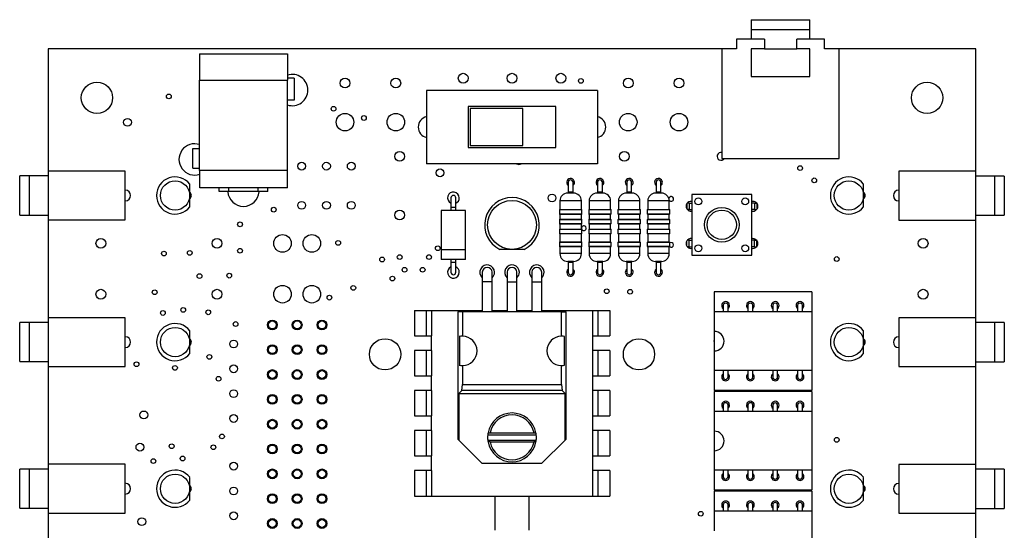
# Model space of a CAD drawing. Extents: x 0 to 159, y 0 to 206.
# Tile 4 of 4: x 58 to 159, y 153 to 206. Entities that reach past the tile are written whole.
import ezdxf

# ---------------------------------------------------------------- set-up
doc = ezdxf.new("R2010")
doc.units = 0
doc.layers.get('0').update_dxf_attribs({"linetype": 'CONTINUOUS'})

msp = doc.modelspace()

# ---------------------------------------------------------------- linework, layer by layer
at = {"color": 7, "linetype": 'CONTINUOUS'}
for p, q in [((133.19, 205.72), (133.19, 204.72)), ((139.19, 204.72), (139.19, 205.72)), ((133.19, 204.72), (133.19, 203.72)), ((139.19, 203.72), (139.19, 204.72)), ((134.53, 203.72), (131.69, 203.72)), ((131.69, 203.72), (131.69, 202.72)), ((134.53, 203.72), (134.53, 202.72)), ((137.85, 202.72), (137.85, 203.72)), ((140.69, 203.72), (137.85, 203.72)), ((140.69, 202.72), (140.69, 203.72)), ((61.19, 202.73), (61.19, 190.23)), ((131.69, 202.73), (61.19, 202.73)), ((130.19, 202.72), (130.19, 191.52)), ((131.69, 202.72), (130.19, 202.72)), ((133.19, 202.72), (133.19, 199.92)), ((134.53, 202.72), (133.19, 202.72)), ((139.19, 202.72), (137.85, 202.72)), ((139.19, 199.92), (139.19, 202.72)), ((156.19, 202.73), (140.69, 202.73)), ((142.19, 202.72), (140.69, 202.72)), ((142.19, 191.52), (142.19, 202.72)), ((156.19, 190.22), (156.19, 202.73)), ((76.7, 202.23), (85.7, 202.23)), ((76.7, 202.23), (76.7, 199.53)), ((85.7, 202.23), (85.7, 199.53)), ((86.38, 199.73), (85.7, 199.73)), ((86.38, 199.73), (86.38, 197.48)), ((133.19, 199.92), (139.19, 199.92)), ((76.7, 190.28), (76.7, 199.53)), ((76.7, 199.53), (81.2, 199.53)), ((81.2, 199.53), (85.7, 199.53)), ((85.7, 190.28), (85.7, 199.53)), ((117.44, 198.48), (99.94, 198.48)), ((99.94, 198.48), (99.94, 190.98)), ((117.44, 198.48), (117.44, 190.98)), ((86.38, 197.48), (85.7, 197.48)), ((113.19, 196.83), (104.19, 196.83)), ((104.19, 196.83), (104.19, 192.63)), ((109.79, 196.63), (104.39, 196.63)), ((104.39, 196.63), (104.39, 192.83)), ((109.79, 192.83), (109.79, 196.63)), ((113.19, 192.63), (113.19, 196.83)), ((104.19, 192.63), (113.19, 192.63)), ((104.39, 192.83), (109.79, 192.83)), ((76, 192.53), (76.7, 192.53)), ((76, 190.53), (76, 192.53)), ((117.44, 190.98), (99.94, 190.98)), ((130.19, 191.52), (142.19, 191.52)), ((59.28, 189.73), (58.28, 189.73)), ((58.28, 185.73), (58.28, 189.73)), ((59.28, 185.73), (59.28, 189.73)), ((61.19, 189.73), (59.29, 189.73)), ((59.29, 185.73), (59.29, 189.73)), ((61.19, 190.23), (61.19, 185.23)), ((69.09, 190.23), (61.19, 190.23)), ((69.09, 185.23), (69.09, 190.23)), ((76, 190.53), (76.7, 190.53)), ((85.7, 190.28), (76.7, 190.28)), ((76.71, 188.53), (76.71, 190.28)), ((85.69, 188.53), (85.69, 190.28)), ((85.69, 188.53), (85.69, 190.28)), ((148.29, 190.22), (148.29, 185.22)), ((156.19, 190.22), (148.29, 190.22)), ((156.19, 185.22), (156.19, 190.22)), ((158.09, 189.72), (156.19, 189.72)), ((158.09, 189.72), (158.09, 185.72)), ((159.1, 189.72), (158.1, 189.72)), ((158.1, 189.72), (158.1, 185.72)), ((159.1, 189.72), (159.1, 185.72)), ((75.69, 187.73), (75.69, 188.89)), ((114.44, 189.08), (114.44, 188.08)), ((114.94, 188.08), (114.94, 189.08)), ((117.44, 189.08), (117.44, 188.08)), ((117.94, 188.08), (117.94, 189.08)), ((120.44, 189.08), (120.44, 188.08)), ((120.94, 188.08), (120.94, 189.08)), ((123.44, 189.08), (123.44, 188.08)), ((123.94, 188.08), (123.94, 189.08)), ((144.69, 187.73), (144.69, 188.89)), ((75.69, 186.56), (75.69, 187.73)), ((85.69, 188.53), (76.71, 188.53)), ((78.7, 188.13), (78.7, 188.53)), ((79.7, 188.13), (78.7, 188.13)), ((79.7, 188.13), (79.7, 188.53)), ((82.7, 188.13), (79.7, 188.13)), ((82.7, 188.13), (82.7, 188.53)), ((83.7, 188.13), (82.7, 188.13)), ((83.7, 188.13), (83.7, 188.53)), ((114.99, 187.98), (114.39, 187.98)), ((114.44, 188.08), (114.44, 187.98)), ((114.94, 187.98), (114.94, 188.08)), ((117.99, 187.98), (117.39, 187.98)), ((117.44, 188.08), (117.44, 187.98)), ((117.94, 187.98), (117.94, 188.08)), ((120.99, 187.98), (120.39, 187.98)), ((120.44, 188.08), (120.44, 187.98)), ((120.94, 187.98), (120.94, 188.08)), ((123.99, 187.98), (123.39, 187.98)), ((123.44, 188.08), (123.44, 187.98)), ((123.94, 187.98), (123.94, 188.08)), ((127.09, 187.84), (127.09, 181.61)), ((133.25, 187.84), (127.09, 187.84)), ((133.25, 181.61), (133.25, 187.84)), ((144.69, 186.56), (144.69, 187.73)), ((102.44, 187.49), (102.44, 186.49)), ((102.94, 186.49), (102.94, 187.49)), ((113.59, 187.18), (113.59, 186.3)), ((115.79, 186.3), (115.79, 187.18)), ((116.59, 187.18), (116.59, 186.3)), ((118.79, 186.3), (118.79, 187.18)), ((119.59, 187.18), (119.59, 186.3)), ((121.79, 186.3), (121.79, 187.18)), ((122.59, 187.18), (122.59, 186.3)), ((124.79, 186.3), (124.79, 187.18)), ((126.58, 186.88), (126.58, 186.38)), ((126.83, 186.96), (126.64, 186.96)), ((126.83, 186.96), (126.83, 186.3)), ((126.83, 186.96), (127.09, 186.96)), ((133.52, 186.96), (133.25, 186.96)), ((133.52, 186.96), (133.52, 186.3)), ((133.52, 186.96), (133.74, 186.96)), ((133.77, 186.93), (133.77, 186.33)), ((58.28, 185.73), (59.28, 185.73)), ((59.29, 185.73), (61.19, 185.73)), ((101.44, 186.18), (101.44, 182.18)), ((103.94, 186.18), (101.44, 186.18)), ((102.44, 186.49), (102.44, 186.18)), ((102.94, 186.18), (102.94, 186.49)), ((103.94, 182.18), (103.94, 186.18)), ((113.54, 186.25), (113.54, 185.85)), ((113.59, 186.3), (115.79, 186.3)), ((113.59, 185.8), (113.59, 185.3)), ((115.79, 185.8), (113.59, 185.8)), ((115.79, 185.3), (115.79, 185.8)), ((115.84, 185.85), (115.84, 186.25)), ((116.54, 186.25), (116.54, 185.85)), ((116.59, 186.3), (118.79, 186.3)), ((116.59, 185.8), (116.59, 185.3)), ((118.79, 185.8), (116.59, 185.8)), ((118.79, 185.3), (118.79, 185.8)), ((118.84, 185.85), (118.84, 186.25)), ((119.54, 186.25), (119.54, 185.85)), ((119.59, 186.3), (121.79, 186.3)), ((119.59, 185.8), (119.59, 185.3)), ((121.79, 185.8), (119.59, 185.8)), ((121.79, 185.3), (121.79, 185.8)), ((121.84, 185.85), (121.84, 186.25)), ((122.54, 186.25), (122.54, 185.85)), ((122.59, 186.3), (124.79, 186.3)), ((122.59, 185.8), (122.59, 185.3)), ((124.79, 185.8), (122.59, 185.8)), ((124.79, 185.3), (124.79, 185.8)), ((124.84, 185.85), (124.84, 186.25)), ((126.83, 186.3), (126.64, 186.3)), ((126.83, 186.3), (127.09, 186.3)), ((133.52, 186.3), (133.25, 186.3)), ((133.52, 186.3), (133.74, 186.3)), ((156.19, 185.72), (158.09, 185.72)), ((158.1, 185.72), (159.1, 185.72)), ((61.19, 185.23), (69.09, 185.23)), ((61.19, 185.23), (61.19, 175.23)), ((113.54, 185.25), (113.54, 184.85)), ((113.59, 185.3), (115.79, 185.3)), ((113.59, 184.8), (113.59, 184.3)), ((115.79, 184.8), (113.59, 184.8)), ((115.79, 184.3), (115.79, 184.8)), ((115.84, 184.85), (115.84, 185.25)), ((116.54, 185.25), (116.54, 184.85)), ((116.59, 185.3), (118.79, 185.3)), ((116.59, 184.8), (116.59, 184.3)), ((118.79, 184.8), (116.59, 184.8)), ((118.79, 184.3), (118.79, 184.8)), ((118.84, 184.85), (118.84, 185.25)), ((119.54, 185.25), (119.54, 184.85)), ((119.59, 185.3), (121.79, 185.3)), ((119.59, 184.8), (119.59, 184.3)), ((121.79, 184.8), (119.59, 184.8)), ((121.79, 184.3), (121.79, 184.8)), ((121.84, 184.85), (121.84, 185.25)), ((122.54, 185.25), (122.54, 184.85)), ((122.59, 185.3), (124.79, 185.3)), ((122.59, 184.8), (122.59, 184.3)), ((124.79, 184.8), (122.59, 184.8)), ((124.79, 184.3), (124.79, 184.8)), ((124.84, 184.85), (124.84, 185.25)), ((148.29, 185.22), (156.19, 185.22)), ((156.19, 175.22), (156.19, 185.22)), ((113.54, 184.25), (113.54, 183.85)), ((113.59, 184.3), (115.79, 184.3)), ((113.59, 183.8), (113.59, 182.98)), ((115.79, 183.8), (113.59, 183.8)), ((115.79, 182.98), (115.79, 183.8)), ((115.84, 183.85), (115.84, 184.25)), ((116.54, 184.25), (116.54, 183.85)), ((116.59, 184.3), (118.79, 184.3)), ((116.59, 183.8), (116.59, 182.98)), ((118.79, 183.8), (116.59, 183.8)), ((118.79, 182.98), (118.79, 183.8)), ((118.84, 183.85), (118.84, 184.25)), ((119.54, 184.25), (119.54, 183.85)), ((119.59, 184.3), (121.79, 184.3)), ((119.59, 183.8), (119.59, 182.98)), ((121.79, 183.8), (119.59, 183.8)), ((121.79, 182.98), (121.79, 183.8)), ((121.84, 183.85), (121.84, 184.25)), ((122.54, 184.25), (122.54, 183.85)), ((122.59, 184.3), (124.79, 184.3)), ((122.59, 183.8), (122.59, 182.98)), ((124.79, 183.8), (122.59, 183.8)), ((124.79, 182.98), (124.79, 183.8)), ((124.84, 183.85), (124.84, 184.25)), ((113.54, 182.93), (113.54, 182.53)), ((113.59, 182.98), (115.79, 182.98)), ((115.84, 182.53), (115.84, 182.93)), ((116.54, 182.93), (116.54, 182.53)), ((116.59, 182.98), (118.79, 182.98)), ((118.84, 182.53), (118.84, 182.93)), ((119.54, 182.93), (119.54, 182.53)), ((119.59, 182.98), (121.79, 182.98)), ((121.84, 182.53), (121.84, 182.93)), ((122.54, 182.93), (122.54, 182.53)), ((122.59, 182.98), (124.79, 182.98)), ((124.84, 182.53), (124.84, 182.93)), ((126.58, 182.57), (126.58, 183.07)), ((126.83, 183.15), (126.64, 183.15)), ((126.83, 182.49), (126.64, 182.49)), ((126.83, 182.49), (126.83, 183.15)), ((126.83, 183.15), (127.09, 183.15)), ((126.83, 182.49), (127.09, 182.49)), ((133.52, 183.15), (133.25, 183.15)), ((133.52, 182.49), (133.25, 182.49)), ((133.52, 182.49), (133.52, 183.15)), ((133.52, 183.15), (133.74, 183.15)), ((133.52, 182.49), (133.74, 182.49)), ((133.77, 182.52), (133.77, 183.12)), ((101.44, 182.18), (101.44, 181.18)), ((103.94, 181.18), (103.94, 182.18)), ((108.69, 182.22), (107.43, 182.22)), ((109.95, 182.22), (108.69, 182.22)), ((113.59, 182.48), (113.59, 181.78)), ((115.79, 182.48), (113.59, 182.48)), ((115.79, 181.78), (115.79, 182.48)), ((116.59, 182.48), (116.59, 181.78)), ((118.79, 182.48), (116.59, 182.48)), ((118.79, 181.78), (118.79, 182.48)), ((119.59, 182.48), (119.59, 181.78)), ((121.79, 182.48), (119.59, 182.48)), ((121.79, 181.78), (121.79, 182.48)), ((122.59, 182.48), (122.59, 181.78)), ((124.79, 182.48), (122.59, 182.48)), ((124.79, 181.78), (124.79, 182.48)), ((127.09, 181.61), (133.25, 181.61)), ((103.94, 181.18), (101.44, 181.18)), ((102.44, 181.18), (102.44, 180.87)), ((102.44, 180.87), (102.44, 179.87)), ((102.94, 180.87), (102.94, 181.18)), ((102.94, 179.87), (102.94, 180.87)), ((114.99, 180.98), (114.39, 180.98)), ((114.44, 180.98), (114.44, 180.88)), ((114.44, 180.88), (114.44, 179.88)), ((114.94, 180.88), (114.94, 180.98)), ((114.94, 179.88), (114.94, 180.88)), ((117.99, 180.98), (117.39, 180.98)), ((117.44, 180.98), (117.44, 180.88)), ((117.44, 180.88), (117.44, 179.88)), ((117.94, 180.88), (117.94, 180.98)), ((117.94, 179.88), (117.94, 180.88)), ((120.99, 180.98), (120.39, 180.98)), ((120.44, 180.98), (120.44, 180.88)), ((120.44, 180.88), (120.44, 179.88)), ((120.94, 180.88), (120.94, 180.98)), ((120.94, 179.88), (120.94, 180.88)), ((123.99, 180.98), (123.39, 180.98)), ((123.44, 180.98), (123.44, 180.88)), ((123.44, 180.88), (123.44, 179.88)), ((123.94, 180.88), (123.94, 180.98)), ((123.94, 179.88), (123.94, 180.88)), ((105.65, 179.88), (105.65, 178.88)), ((106.65, 178.88), (106.65, 179.88)), ((108.19, 179.88), (108.19, 178.88)), ((109.19, 178.88), (109.19, 179.88)), ((110.73, 179.88), (110.73, 178.88)), ((111.73, 178.88), (111.73, 179.88)), ((105.65, 178.88), (105.65, 175.83)), ((106.65, 175.83), (106.65, 178.88)), ((108.19, 178.88), (108.19, 175.83)), ((109.19, 175.83), (109.19, 178.88)), ((110.73, 178.88), (110.73, 175.83)), ((111.73, 175.83), (111.73, 178.88)), ((129.4, 177.87), (129.4, 175.82)), ((139.4, 177.87), (129.4, 177.87)), ((139.4, 177.87), (139.4, 175.82)), ((130.31, 176.47), (130.31, 175.82)), ((130.81, 175.82), (130.81, 176.47)), ((132.85, 176.47), (132.85, 175.82)), ((133.35, 175.82), (133.35, 176.47)), ((135.39, 176.47), (135.39, 175.82)), ((135.89, 175.82), (135.89, 176.47)), ((137.93, 176.47), (137.93, 175.82)), ((138.43, 175.82), (138.43, 176.47)), ((98.69, 175.98), (98.69, 173.38)), ((98.69, 175.98), (99.89, 175.98)), ((99.89, 175.98), (99.89, 173.38)), ((99.89, 175.98), (100.44, 175.98)), ((100.44, 175.98), (100.44, 173.38)), ((100.44, 175.98), (105.65, 175.98)), ((103.14, 175.83), (103.14, 162.8)), ((103.61, 175.83), (103.14, 175.83)), ((103.61, 175.83), (103.61, 173.33)), ((113.76, 175.83), (103.61, 175.83)), ((106.65, 175.98), (108.19, 175.98)), ((109.19, 175.98), (110.73, 175.98)), ((111.73, 175.98), (116.94, 175.98)), ((113.76, 173.33), (113.76, 175.83)), ((113.76, 175.83), (114.24, 175.83)), ((114.24, 162.8), (114.24, 175.83)), ((116.94, 175.98), (116.94, 173.38)), ((116.94, 175.98), (117.49, 175.98)), ((117.49, 175.98), (117.49, 173.38)), ((117.49, 175.98), (118.69, 175.98)), ((118.69, 175.98), (118.69, 173.38)), ((139.4, 175.82), (129.4, 175.82)), ((129.4, 175.82), (129.4, 173.82)), ((139.4, 175.82), (139.4, 169.82)), ((59.28, 174.73), (58.28, 174.73)), ((58.28, 170.73), (58.28, 174.73)), ((59.28, 170.73), (59.28, 174.73)), ((61.19, 174.73), (59.29, 174.73)), ((59.29, 170.73), (59.29, 174.73)), ((61.19, 175.23), (61.19, 170.23)), ((69.09, 175.23), (61.19, 175.23)), ((69.09, 170.23), (69.09, 175.23)), ((148.29, 175.22), (148.29, 170.22)), ((156.19, 175.22), (148.29, 175.22)), ((156.19, 170.22), (156.19, 175.22)), ((158.09, 174.72), (156.19, 174.72)), ((158.09, 174.72), (158.09, 170.72)), ((159.1, 174.72), (158.1, 174.72)), ((158.1, 174.72), (158.1, 170.72)), ((159.1, 174.72), (159.1, 170.72)), ((75.69, 172.73), (75.69, 173.89)), ((129.4, 173.82), (129.4, 171.82)), ((144.69, 172.73), (144.69, 173.89)), ((75.69, 171.56), (75.69, 172.73)), ((98.69, 173.38), (99.89, 173.38)), ((99.89, 173.38), (100.44, 173.38)), ((100.44, 171.88), (100.44, 173.38)), ((103.3, 173.29), (103.3, 170.36)), ((114.08, 170.36), (114.08, 173.29)), ((116.94, 173.38), (117.49, 173.38)), ((116.94, 173.38), (116.94, 171.88)), ((117.49, 173.38), (118.69, 173.38)), ((144.69, 171.56), (144.69, 172.73)), ((99.89, 171.88), (98.69, 171.88)), ((98.69, 171.88), (98.69, 169.28)), ((99.89, 171.88), (99.89, 169.28)), ((100.44, 171.88), (99.89, 171.88)), ((100.44, 171.88), (100.44, 169.28)), ((116.94, 171.88), (116.94, 169.28)), ((117.49, 171.88), (116.94, 171.88)), ((117.49, 171.88), (117.49, 169.28)), ((118.69, 171.88), (117.49, 171.88)), ((118.69, 171.88), (118.69, 169.28)), ((129.4, 171.82), (129.4, 169.82)), ((58.28, 170.73), (59.28, 170.73)), ((59.29, 170.73), (61.19, 170.73)), ((156.19, 170.72), (158.09, 170.72)), ((158.1, 170.72), (159.1, 170.72)), ((61.19, 170.23), (69.09, 170.23)), ((61.19, 170.23), (61.19, 160.23)), ((103.61, 170.33), (103.61, 168.39)), ((113.76, 168.39), (113.76, 170.33)), ((139.4, 169.82), (129.4, 169.82)), ((129.4, 169.82), (129.4, 167.77)), ((130.31, 169.82), (130.31, 169.17)), ((130.81, 169.17), (130.81, 169.82)), ((132.85, 169.82), (132.85, 169.17)), ((133.35, 169.17), (133.35, 169.82)), ((135.39, 169.82), (135.39, 169.17)), ((135.89, 169.17), (135.89, 169.82)), ((137.93, 169.82), (137.93, 169.17)), ((138.43, 169.17), (138.43, 169.82)), ((139.4, 169.82), (139.4, 167.77)), ((148.29, 170.22), (156.19, 170.22)), ((156.19, 160.22), (156.19, 170.22)), ((98.69, 169.28), (99.89, 169.28)), ((99.89, 169.28), (100.44, 169.28)), ((100.44, 167.78), (100.44, 169.28)), ((103.56, 167.77), (103.61, 168.39)), ((103.61, 168.39), (113.76, 168.39)), ((113.76, 168.39), (113.82, 167.77)), ((116.94, 169.28), (117.49, 169.28)), ((116.94, 169.28), (116.94, 167.78)), ((117.49, 169.28), (118.69, 169.28)), ((99.89, 167.78), (98.69, 167.78)), ((98.69, 167.78), (98.69, 165.18)), ((99.89, 167.78), (99.89, 165.18)), ((100.44, 167.78), (99.89, 167.78)), ((100.44, 167.78), (100.44, 165.18)), ((103.56, 167.77), (103.26, 167.47)), ((103.26, 167.47), (103.26, 162.68)), ((103.26, 167.47), (114.12, 167.47)), ((113.82, 167.77), (103.56, 167.77)), ((113.82, 167.77), (114.12, 167.47)), ((114.12, 162.68), (114.12, 167.47)), ((117.49, 167.78), (116.94, 167.78)), ((116.94, 167.78), (116.94, 165.18)), ((117.49, 167.78), (117.49, 165.18)), ((118.69, 167.78), (117.49, 167.78)), ((118.69, 167.78), (118.69, 165.18)), ((139.4, 167.77), (129.4, 167.77)), ((139.4, 167.67), (129.4, 167.67)), ((129.4, 167.67), (129.4, 165.62)), ((139.4, 167.67), (139.4, 165.62)), ((139.4, 165.62), (129.4, 165.62)), ((129.4, 165.62), (129.4, 163.62)), ((130.31, 166.27), (130.31, 165.62)), ((130.81, 165.62), (130.81, 166.27)), ((132.85, 166.27), (132.85, 165.62)), ((133.35, 165.62), (133.35, 166.27)), ((135.39, 166.27), (135.39, 165.62)), ((135.89, 165.62), (135.89, 166.27)), ((137.93, 166.27), (137.93, 165.62)), ((138.43, 165.62), (138.43, 166.27)), ((139.4, 165.62), (139.4, 159.62)), ((98.69, 165.18), (99.89, 165.18)), ((99.89, 165.18), (100.44, 165.18)), ((100.44, 163.68), (100.44, 165.18)), ((116.94, 165.18), (117.49, 165.18)), ((116.94, 165.18), (116.94, 163.68)), ((117.49, 165.18), (118.69, 165.18)), ((99.89, 163.68), (98.69, 163.68)), ((98.69, 163.68), (98.69, 161.08)), ((99.89, 163.68), (99.89, 161.08)), ((100.44, 163.68), (99.89, 163.68)), ((100.44, 163.68), (100.44, 161.08)), ((106.23, 163.44), (106.44, 163.44)), ((106.44, 163.44), (110.94, 163.44)), ((110.94, 163.44), (111.15, 163.44)), ((116.94, 163.68), (116.94, 161.08)), ((117.49, 163.68), (116.94, 163.68)), ((118.69, 163.68), (117.49, 163.68)), ((117.49, 163.68), (117.49, 161.08)), ((118.69, 163.68), (118.69, 161.08)), ((129.4, 163.62), (129.4, 161.62)), ((103.14, 162.8), (103.26, 162.68)), ((103.26, 162.68), (105.61, 160.33)), ((106.2, 163.24), (111.17, 163.24)), ((106.2, 162.71), (111.17, 162.71)), ((106.44, 162.51), (106.23, 162.51)), ((106.44, 162.51), (110.94, 162.51)), ((111.15, 162.51), (110.94, 162.51)), ((111.76, 160.33), (114.12, 162.68)), ((114.12, 162.68), (114.24, 162.8)), ((129.4, 161.62), (129.4, 159.62)), ((98.69, 161.08), (99.89, 161.08)), ((99.89, 161.08), (100.44, 161.08)), ((100.44, 159.58), (100.44, 161.08)), ((105.61, 160.33), (111.76, 160.33)), ((116.94, 161.08), (117.49, 161.08)), ((116.94, 161.08), (116.94, 159.58)), ((117.49, 161.08), (118.69, 161.08)), ((59.28, 159.73), (58.28, 159.73)), ((58.28, 155.73), (58.28, 159.73)), ((59.28, 155.73), (59.28, 159.73)), ((61.19, 159.73), (59.29, 159.73)), ((59.29, 155.73), (59.29, 159.73)), ((61.19, 160.23), (61.19, 155.23)), ((69.09, 160.23), (61.19, 160.23)), ((69.09, 155.23), (69.09, 160.23)), ((99.89, 159.58), (98.69, 159.58)), ((98.69, 159.58), (98.69, 156.98)), ((99.89, 159.58), (99.89, 156.98)), ((100.44, 159.58), (99.89, 159.58)), ((100.44, 159.58), (100.44, 156.98)), ((116.94, 159.58), (116.94, 156.98)), ((117.49, 159.58), (116.94, 159.58)), ((117.49, 159.58), (117.49, 156.98)), ((118.69, 159.58), (117.49, 159.58)), ((118.69, 159.58), (118.69, 156.98)), ((139.4, 159.62), (129.4, 159.62)), ((129.4, 159.62), (129.4, 157.57)), ((130.31, 159.62), (130.31, 158.97)), ((130.81, 158.97), (130.81, 159.62)), ((132.85, 159.62), (132.85, 158.97)), ((133.35, 158.97), (133.35, 159.62)), ((135.39, 159.62), (135.39, 158.97)), ((135.89, 158.97), (135.89, 159.62)), ((137.93, 159.62), (137.93, 158.97)), ((138.43, 158.97), (138.43, 159.62)), ((139.4, 159.62), (139.4, 157.57)), ((148.29, 160.22), (148.29, 155.22)), ((156.19, 160.22), (148.29, 160.22)), ((156.19, 155.22), (156.19, 160.22)), ((158.09, 159.72), (156.19, 159.72)), ((158.09, 159.72), (158.09, 155.72)), ((159.1, 159.72), (158.1, 159.72)), ((158.1, 159.72), (158.1, 155.72)), ((159.1, 159.72), (159.1, 155.72)), ((75.69, 157.73), (75.69, 158.89)), ((144.69, 157.73), (144.69, 158.89)), ((75.69, 156.56), (75.69, 157.73)), ((139.4, 157.57), (129.4, 157.57)), ((139.4, 157.47), (129.4, 157.47)), ((129.4, 157.47), (129.4, 155.42)), ((139.4, 157.47), (139.4, 155.42)), ((144.69, 156.56), (144.69, 157.73)), ((98.69, 156.98), (99.89, 156.98)), ((99.89, 156.98), (100.44, 156.98)), ((100.44, 156.98), (116.94, 156.98)), ((106.94, 156.98), (106.94, 153.48)), ((110.44, 153.48), (110.44, 156.98)), ((116.94, 156.98), (117.49, 156.98)), ((117.49, 156.98), (118.69, 156.98)), ((58.28, 155.73), (59.28, 155.73)), ((59.29, 155.73), (61.19, 155.73)), ((139.4, 155.42), (129.4, 155.42)), ((129.4, 155.42), (129.4, 153.42)), ((130.31, 156.07), (130.31, 155.42)), ((130.81, 155.42), (130.81, 156.07)), ((132.85, 156.07), (132.85, 155.42)), ((133.35, 155.42), (133.35, 156.07)), ((135.39, 156.07), (135.39, 155.42)), ((135.89, 155.42), (135.89, 156.07)), ((137.93, 156.07), (137.93, 155.42)), ((138.43, 155.42), (138.43, 156.07)), ((139.4, 155.42), (139.4, 149.42)), ((156.19, 155.72), (158.09, 155.72)), ((158.1, 155.72), (159.1, 155.72)), ((61.19, 155.23), (69.09, 155.23)), ((61.19, 155.23), (61.19, 145.23)), ((148.29, 155.22), (156.19, 155.22)), ((156.19, 145.22), (156.19, 155.22))]:
    msp.add_line(p, q, dxfattribs=at)
at = {"color": 8, "linetype": 'CONTINUOUS'}
for p, q in [((114.94, 188.08), (114.44, 188.08)), ((117.94, 188.08), (117.44, 188.08)), ((120.94, 188.08), (120.44, 188.08)), ((123.94, 188.08), (123.44, 188.08)), ((115.79, 187.18), (113.59, 187.18)), ((118.79, 187.18), (116.59, 187.18)), ((121.79, 187.18), (119.59, 187.18)), ((124.79, 187.18), (122.59, 187.18)), ((102.94, 186.49), (102.44, 186.49)), ((115.84, 186.25), (113.54, 186.25)), ((113.54, 185.85), (115.84, 185.85)), ((118.84, 186.25), (116.54, 186.25)), ((116.54, 185.85), (118.84, 185.85)), ((121.84, 186.25), (119.54, 186.25)), ((119.54, 185.85), (121.84, 185.85)), ((124.84, 186.25), (122.54, 186.25)), ((122.54, 185.85), (124.84, 185.85)), ((115.84, 185.25), (113.54, 185.25)), ((113.54, 184.85), (115.84, 184.85)), ((118.84, 185.25), (116.54, 185.25)), ((116.54, 184.85), (118.84, 184.85)), ((121.84, 185.25), (119.54, 185.25)), ((119.54, 184.85), (121.84, 184.85)), ((124.84, 185.25), (122.54, 185.25)), ((122.54, 184.85), (124.84, 184.85)), ((115.84, 184.25), (113.54, 184.25)), ((113.54, 183.85), (115.84, 183.85)), ((118.84, 184.25), (116.54, 184.25)), ((116.54, 183.85), (118.84, 183.85)), ((121.84, 184.25), (119.54, 184.25)), ((119.54, 183.85), (121.84, 183.85)), ((124.84, 184.25), (122.54, 184.25)), ((122.54, 183.85), (124.84, 183.85)), ((115.84, 182.93), (113.54, 182.93)), ((113.54, 182.53), (115.84, 182.53)), ((118.84, 182.93), (116.54, 182.93)), ((116.54, 182.53), (118.84, 182.53)), ((121.84, 182.93), (119.54, 182.93)), ((119.54, 182.53), (121.84, 182.53)), ((124.84, 182.93), (122.54, 182.93)), ((122.54, 182.53), (124.84, 182.53)), ((103.94, 182.18), (101.44, 182.18)), ((115.79, 181.78), (113.59, 181.78)), ((118.79, 181.78), (116.59, 181.78)), ((121.79, 181.78), (119.59, 181.78)), ((124.79, 181.78), (122.59, 181.78)), ((102.94, 180.87), (102.44, 180.87)), ((114.94, 180.88), (114.44, 180.88)), ((117.94, 180.88), (117.44, 180.88)), ((120.94, 180.88), (120.44, 180.88)), ((123.94, 180.88), (123.44, 180.88)), ((106.65, 178.88), (105.65, 178.88)), ((108.19, 178.88), (109.19, 178.88)), ((110.73, 178.88), (111.73, 178.88))]:
    msp.add_line(p, q, dxfattribs=at)
at = {"color": 7, "linetype": 'CONTINUOUS'}
for points in [[(133.19, 205.72), (133.25, 205.72), (133.43, 205.72), (133.73, 205.72), (134.12, 205.72), (134.6, 205.72), (135.15, 205.72), (135.73, 205.72), (136.34, 205.72), (136.94, 205.72), (137.51, 205.72), (138.02, 205.72), (138.46, 205.72), (138.81, 205.72), (139.05, 205.72), (139.17, 205.72), (139.19, 205.72)], [(134.53, 202.72), (134.91, 202.72), (135.32, 202.72), (135.75, 202.72), (136.19, 202.72), (136.62, 202.72), (137.05, 202.72), (137.46, 202.72), (137.85, 202.72)]]:
    msp.add_lwpolyline(points, dxfattribs=at)
at = {"color": 8, "linetype": 'CONTINUOUS'}
msp.add_lwpolyline([(133.19, 204.72), (133.42, 204.72), (134.07, 204.72), (135.04, 204.72), (136.19, 204.72), (137.33, 204.72), (138.31, 204.72), (138.96, 204.72), (139.19, 204.72)], dxfattribs=at)
at = {"color": 7, "linetype": 'CONTINUOUS'}
for centre, radius in [((91.59, 199.23), 0.5), ((96.79, 199.23), 0.5), ((103.69, 199.73), 0.5), ((108.69, 199.73), 0.5), ((113.69, 199.73), 0.5), ((115.74, 199.46), 0.243), ((120.59, 199.23), 0.5), ((125.79, 199.23), 0.5), ((66.19, 197.73), 1.6), ((151.19, 197.73), 1.6), ((73.55, 197.87), 0.243), ((90.42, 196.6), 0.243), ((69.32, 195.22), 0.4), ((91.59, 195.23), 0.9), ((93.52, 195.66), 0.243), ((96.79, 195.23), 0.9), ((120.59, 195.23), 0.9), ((125.79, 195.23), 0.9), ((97.19, 191.73), 0.5), ((120.19, 191.73), 0.5), ((87.15, 190.73), 0.4), ((89.69, 190.73), 0.4), ((92.23, 190.73), 0.4), ((138.19, 190.53), 0.243), ((101.32, 190.05), 0.4), ((74.19, 187.73), 1.5), ((139.64, 189.28), 0.243), ((143.19, 187.73), 1.5), ((112.79, 187.48), 0.4), ((87.15, 186.73), 0.4), ((89.69, 186.73), 0.4), ((92.23, 186.73), 0.4), ((108.69, 184.72), 2.5), ((127.77, 187.13), 0.35), ((132.57, 187.13), 0.35), ((84.29, 186.28), 0.243), ((97.19, 185.73), 0.5), ((130.17, 184.73), 1.78), ((130.17, 184.73), 1.5), ((80.84, 184.78), 0.243), ((85.19, 182.83), 0.9), ((88.19, 182.83), 0.9), ((66.59, 182.83), 0.5), ((78.49, 182.83), 0.5), ((90.89, 182.88), 0.243), ((101.09, 182.33), 0.243), ((127.77, 182.33), 0.35), ((132.57, 182.33), 0.35), ((150.79, 182.83), 0.5), ((73.05, 181.79), 0.243), ((75.69, 181.86), 0.243), ((80.84, 182.08), 0.243), ((97.19, 181.43), 0.243), ((100.19, 181.43), 0.243), ((95.39, 181.18), 0.243), ((141.94, 181.23), 0.243), ((76.69, 179.48), 0.243), ((79.74, 179.53), 0.243), ((96.44, 179.23), 0.243), ((97.69, 180.13), 0.243), ((99.54, 180.13), 0.243), ((85.19, 177.63), 0.9), ((88.19, 177.63), 0.9), ((92.44, 178.28), 0.243), ((66.59, 177.63), 0.5), ((72.1, 177.83), 0.243), ((78.49, 177.63), 0.5), ((89.99, 177.28), 0.243), ((118.39, 177.93), 0.243), ((120.78, 177.88), 0.243), ((150.79, 177.63), 0.5), ((72.94, 175.71), 0.243), ((75.02, 176.02), 0.243), ((77.59, 175.78), 0.243), ((80.39, 174.58), 0.243), ((84.15, 174.49), 0.5), ((84.15, 174.49), 0.4), ((86.69, 174.49), 0.5), ((86.69, 174.49), 0.4), ((89.23, 174.49), 0.5), ((89.23, 174.49), 0.4), ((74.19, 172.73), 1.5), ((143.19, 172.73), 1.5), ((80.19, 172.54), 0.4), ((84.15, 171.95), 0.5), ((86.69, 171.95), 0.5), ((89.23, 171.95), 0.5), ((95.69, 171.48), 1.6), ((121.69, 171.48), 1.6), ((77.7, 171.22), 0.243), ((84.15, 171.95), 0.4), ((86.69, 171.95), 0.4), ((89.23, 171.95), 0.4), ((70.24, 170.46), 0.243), ((80.19, 170), 0.4), ((74.18, 170.09), 0.243), ((84.15, 169.41), 0.5), ((84.15, 169.41), 0.4), ((86.69, 169.41), 0.5), ((86.69, 169.41), 0.4), ((89.23, 169.41), 0.5), ((89.23, 169.41), 0.4), ((78.64, 168.98), 0.243), ((80.19, 167.46), 0.4), ((84.15, 166.87), 0.5), ((86.69, 166.87), 0.5), ((89.23, 166.87), 0.5), ((84.15, 166.87), 0.4), ((86.69, 166.87), 0.4), ((89.23, 166.87), 0.4), ((70.99, 165.28), 0.4), ((80.19, 164.92), 0.4), ((84.15, 164.33), 0.5), ((84.15, 164.33), 0.4), ((86.69, 164.33), 0.5), ((86.69, 164.33), 0.4), ((89.23, 164.33), 0.5), ((89.23, 164.33), 0.4), ((70.59, 161.98), 0.4), ((78.99, 163.08), 0.243), ((141.94, 162.73), 0.243), ((73.84, 162.08), 0.243), ((78.11, 161.97), 0.243), ((84.15, 161.79), 0.5), ((84.15, 161.79), 0.4), ((86.69, 161.79), 0.5), ((86.69, 161.79), 0.4), ((89.23, 161.79), 0.5), ((89.23, 161.79), 0.4), ((71.97, 160.56), 0.243), ((74.96, 160.82), 0.243), ((80.19, 160.04), 0.4), ((84.15, 159.25), 0.5), ((84.15, 159.25), 0.4), ((86.69, 159.25), 0.5), ((86.69, 159.25), 0.4), ((89.23, 159.25), 0.5), ((89.23, 159.25), 0.4), ((74.19, 157.73), 1.5), ((143.19, 157.73), 1.5), ((80.19, 157.5), 0.4), ((84.15, 156.71), 0.5), ((84.15, 156.71), 0.4), ((86.69, 156.71), 0.5), ((86.69, 156.71), 0.4), ((89.23, 156.71), 0.5), ((89.23, 156.71), 0.4), ((80.19, 154.96), 0.4), ((128.02, 155.17), 0.243), ((70.78, 154.36), 0.4), ((84.15, 154.17), 0.5), ((84.15, 154.17), 0.4), ((86.69, 154.17), 0.5), ((86.69, 154.17), 0.4), ((89.23, 154.17), 0.5), ((89.23, 154.17), 0.4)]:
    msp.add_circle(centre, radius, dxfattribs=at)
for centre, radius, start, end in [((86.19, 198.52), 1.6, 0, 107.8527), ((86.19, 198.52), 1.6, 252.1473, 0), ((100.19, 194.73), 1.1, 103.1366, 256.8634), ((117.19, 194.73), 1.1, 0, 76.8634), ((117.19, 194.73), 1.1, 283.1366, 0), ((76.19, 191.42), 1.6, 71.432, 288.9462), ((130.09, 191.73), 0.4, 75.8888, 328.6212), ((109.4, 191.3), 0.4, 233.3455, 306.6545), ((74.19, 187.73), 1.9, 37.8636, 322.1364), ((143.19, 187.73), 1.9, 37.8636, 322.1364), ((114.69, 189.08), 0.4, 0, 231.3178), ((114.69, 189.08), 0.25, 0, 180), ((114.69, 189.08), 0.4, 308.6822, 0), ((117.69, 189.08), 0.4, 0, 231.3178), ((117.69, 189.08), 0.25, 0, 180), ((117.69, 189.08), 0.4, 308.6822, 0), ((120.69, 189.08), 0.4, 0, 231.3178), ((120.69, 189.08), 0.25, 0, 180), ((120.69, 189.08), 0.4, 308.6822, 0), ((123.69, 189.08), 0.4, 0, 231.3178), ((123.69, 189.08), 0.25, 0, 180), ((123.69, 189.08), 0.4, 308.6822, 0), ((69.09, 187.73), 0.55, 0, 89.9896), ((69.09, 187.73), 0.55, 270.0104, 0), ((75.46, 187.73), 0.4, 0, 54.9004), ((75.46, 187.73), 0.25, 336.9261, 23.0739), ((75.46, 187.73), 0.4, 305.0996, 0), ((81.19, 188.22), 1.6, 183.5116, 356.4884), ((102.69, 187.49), 0.6, 0, 245.3757), ((102.69, 187.49), 0.25, 0, 180), ((114.39, 187.18), 0.8, 90, 180), ((114.99, 187.18), 0.8, 0, 90), ((117.39, 187.18), 0.8, 90, 180), ((117.99, 187.18), 0.8, 0, 90), ((120.39, 187.18), 0.8, 90, 180), ((120.99, 187.18), 0.8, 0, 90), ((123.39, 187.18), 0.8, 90, 180), ((123.99, 187.18), 0.8, 0, 90), ((124.99, 187.38), 0.243, 0, 169.1604), ((144.46, 187.73), 0.4, 0, 54.9004), ((144.46, 187.73), 0.25, 336.9261, 23.0739), ((144.46, 187.73), 0.4, 305.0996, 0), ((148.29, 187.72), 0.55, 90.0104, 269.9896), ((102.69, 187.49), 0.6, 294.6243, 0), ((108.69, 184.72), 2.8, 296.7655, 243.2345), ((124.99, 187.38), 0.243, 213.4595, 0), ((127.01, 186.63), 0.5, 80.8102, 279.1898), ((133.36, 186.63), 0.5, 0, 102.7263), ((133.36, 186.63), 0.5, 257.2737, 0), ((113.59, 186.25), 0.05, 90, 180), ((113.59, 185.85), 0.05, 180, 270), ((115.79, 186.25), 0.05, 0, 90), ((115.79, 185.85), 0.05, 270, 0), ((116.59, 186.25), 0.05, 90, 180), ((116.59, 185.85), 0.05, 180, 270), ((118.79, 186.25), 0.05, 0, 90), ((118.79, 185.85), 0.05, 270, 0), ((119.59, 186.25), 0.05, 90, 180), ((119.59, 185.85), 0.05, 180, 270), ((121.79, 186.25), 0.05, 0, 90), ((121.79, 185.85), 0.05, 270, 0), ((122.59, 186.25), 0.05, 90, 180), ((122.59, 185.85), 0.05, 180, 270), ((124.79, 186.25), 0.05, 0, 90), ((124.79, 185.85), 0.05, 270, 0), ((113.59, 185.25), 0.05, 90, 180), ((113.59, 184.85), 0.05, 180, 270), ((115.79, 185.25), 0.05, 0, 90), ((115.79, 184.85), 0.05, 270, 0), ((116.04, 184.38), 0.243, 0, 199.6513), ((116.59, 185.25), 0.05, 90, 180), ((116.59, 184.85), 0.05, 180, 270), ((118.79, 185.25), 0.05, 0, 90), ((118.79, 184.85), 0.05, 270, 0), ((119.59, 185.25), 0.05, 90, 180), ((119.59, 184.85), 0.05, 180, 270), ((121.79, 185.25), 0.05, 0, 90), ((121.79, 184.85), 0.05, 270, 0), ((122.59, 185.25), 0.05, 90, 180), ((122.59, 184.85), 0.05, 180, 270), ((124.79, 185.25), 0.05, 0, 90), ((124.79, 184.85), 0.05, 270, 0), ((113.59, 184.25), 0.05, 90, 180), ((113.59, 183.85), 0.05, 180, 270), ((115.79, 184.25), 0.05, 0, 90), ((115.79, 183.85), 0.05, 270, 0), ((116.04, 184.38), 0.243, 214.6092, 0), ((116.59, 184.25), 0.05, 90, 180), ((116.59, 183.85), 0.05, 180, 270), ((118.79, 184.25), 0.05, 0, 90), ((118.79, 183.85), 0.05, 270, 0), ((119.59, 184.25), 0.05, 90, 180), ((119.59, 183.85), 0.05, 180, 270), ((121.79, 184.25), 0.05, 0, 90), ((121.79, 183.85), 0.05, 270, 0), ((122.59, 184.25), 0.05, 90, 180), ((122.59, 183.85), 0.05, 180, 270), ((124.79, 184.25), 0.05, 0, 90), ((124.79, 183.85), 0.05, 270, 0), ((113.59, 182.93), 0.05, 90, 180), ((113.59, 182.53), 0.05, 180, 270), ((115.79, 182.93), 0.05, 0, 90), ((115.79, 182.53), 0.05, 270, 0), ((116.59, 182.93), 0.05, 90, 180), ((116.59, 182.53), 0.05, 180, 270), ((118.79, 182.93), 0.05, 0, 90), ((118.79, 182.53), 0.05, 270, 0), ((119.59, 182.93), 0.05, 90, 180), ((119.59, 182.53), 0.05, 180, 270), ((121.79, 182.93), 0.05, 0, 90), ((121.79, 182.53), 0.05, 270, 0), ((122.59, 182.93), 0.05, 90, 180), ((122.59, 182.53), 0.05, 180, 270), ((124.79, 182.93), 0.05, 0, 90), ((124.79, 182.53), 0.05, 270, 0), ((124.99, 182.68), 0.243, 229.379, 0), ((124.99, 182.68), 0.243, 0, 128.1181), ((127.01, 182.82), 0.5, 80.8102, 279.1898), ((133.36, 182.82), 0.5, 0, 102.7263), ((133.36, 182.82), 0.5, 257.2737, 0), ((114.39, 181.78), 0.8, 180, 270), ((114.99, 181.78), 0.8, 270, 0), ((117.39, 181.78), 0.8, 180, 270), ((117.99, 181.78), 0.8, 270, 0), ((120.39, 181.78), 0.8, 180, 270), ((120.99, 181.78), 0.8, 270, 0), ((123.39, 181.78), 0.8, 180, 270), ((123.99, 181.78), 0.8, 270, 0), ((106.15, 179.88), 0.75, 0, 228.1897), ((108.69, 179.88), 0.75, 0, 228.1897), ((111.23, 179.88), 0.75, 0, 228.1897), ((102.69, 179.87), 0.6, 114.6243, 0), ((102.69, 179.87), 0.25, 180, 0), ((102.69, 179.87), 0.6, 0, 65.3757), ((106.15, 179.88), 0.5, 0, 180), ((106.15, 179.88), 0.75, 311.8103, 0), ((108.69, 179.88), 0.5, 0, 180), ((108.69, 179.88), 0.75, 311.8103, 0), ((111.23, 179.88), 0.5, 0, 180), ((111.23, 179.88), 0.75, 311.8103, 0), ((114.69, 179.88), 0.4, 128.6822, 0), ((114.69, 179.88), 0.25, 180, 0), ((114.69, 179.88), 0.4, 0, 51.3178), ((117.69, 179.88), 0.4, 128.6822, 0), ((117.69, 179.88), 0.25, 180, 0), ((117.69, 179.88), 0.4, 0, 51.3178), ((120.69, 179.88), 0.4, 128.6822, 0), ((120.69, 179.88), 0.25, 180, 0), ((120.69, 179.88), 0.4, 0, 51.3178), ((123.69, 179.88), 0.4, 128.6822, 0), ((123.69, 179.88), 0.25, 180, 0), ((123.69, 179.88), 0.4, 0, 51.3178), ((130.56, 176.47), 0.4, 90.0008, 231.3186), ((130.56, 176.47), 0.25, 0.0008, 180.0009), ((130.56, 176.47), 0.4, 308.6829, 90.0008), ((133.1, 176.47), 0.4, 90.0008, 231.1348), ((133.1, 176.47), 0.25, 0.0008, 180.0009), ((133.1, 176.47), 0.4, 308.4997, 90.0008), ((135.64, 176.47), 0.4, 90.0008, 230.9506), ((135.64, 176.47), 0.25, 0.0008, 180.0009), ((135.64, 176.47), 0.4, 308.3169, 90.0008), ((138.18, 176.47), 0.4, 90.0008, 230.7659), ((138.18, 176.47), 0.25, 0.0007, 180.001), ((138.18, 176.47), 0.4, 308.1346, 90.0008), ((74.19, 172.73), 1.9, 37.8636, 322.1364), ((143.19, 172.73), 1.9, 37.8636, 322.1364), ((129.4, 172.82), 1, 270.0008, 90.0008), ((69.09, 172.73), 0.55, 0, 89.9896), ((69.09, 172.73), 0.55, 270.0104, 0), ((75.46, 172.73), 0.4, 0, 54.9004), ((75.46, 172.73), 0.25, 336.9261, 23.0739), ((75.46, 172.73), 0.4, 305.0996, 0), ((103.61, 171.83), 1.5, 90, 102.135), ((103.61, 171.83), 1.5, 270, 90), ((113.76, 171.83), 1.5, 90, 270), ((113.76, 171.83), 1.5, 77.865, 90), ((129.61, 172.87), 0.243, 149.0278, 210.9737), ((144.46, 172.73), 0.4, 0, 54.9004), ((144.46, 172.73), 0.25, 336.9261, 23.0739), ((144.46, 172.73), 0.4, 305.0996, 0), ((148.29, 172.72), 0.55, 90.0104, 269.9896), ((103.61, 171.83), 1.5, 257.8657, 270.0006), ((113.76, 171.83), 1.5, 269.9994, 282.1343), ((130.56, 169.17), 0.4, 128.6829, 270.0008), ((130.56, 169.17), 0.4, 270.0008, 51.3186), ((133.1, 169.17), 0.4, 128.8667, 270.0008), ((133.1, 169.17), 0.4, 270.0008, 51.5018), ((135.64, 169.17), 0.4, 129.0509, 270.0008), ((135.64, 169.17), 0.4, 270.0008, 51.6846), ((138.18, 169.17), 0.4, 129.2356, 270.0008), ((138.18, 169.17), 0.4, 270.0008, 51.867), ((130.56, 169.17), 0.25, 180.0007, 0.0006), ((133.1, 169.17), 0.25, 180.0005, 0.0007), ((135.64, 169.17), 0.25, 180.0007, 0.0005), ((138.18, 169.17), 0.25, 180.0012, 0.0005), ((130.56, 166.27), 0.4, 90.0008, 231.3186), ((130.56, 166.27), 0.25, 0.0009, 180.0008), ((130.56, 166.27), 0.4, 308.6829, 90.0008), ((133.1, 166.27), 0.4, 90.0008, 231.1348), ((133.1, 166.27), 0.25, 0.001, 180.0007), ((133.1, 166.27), 0.4, 308.4997, 90.0008), ((135.64, 166.27), 0.4, 90.0008, 230.9506), ((135.64, 166.27), 0.25, 0.0005, 180.0008), ((135.64, 166.27), 0.4, 308.3169, 90.0008), ((138.18, 166.27), 0.4, 90.0008, 230.7659), ((138.18, 166.27), 0.25, 0.0005, 180.0007), ((138.18, 166.27), 0.4, 308.1346, 90.0008), ((108.69, 162.98), 2.5, 10.7323, 169.2677), ((108.69, 162.98), 2.3, 11.6781, 168.3219), ((108.69, 162.98), 2.5, 169.2673, 173.9025), ((108.69, 162.98), 2.5, 6.0972, 10.7324), ((129.4, 162.62), 1, 270.0008, 90.0008), ((108.69, 162.98), 2.5, 173.9026, 186.0974), ((108.69, 162.98), 2.5, 186.0978, 190.7323), ((108.69, 162.98), 2.5, 190.7323, 349.2677), ((108.69, 162.98), 2.3, 191.6781, 348.3219), ((108.69, 162.98), 2.5, 349.2679, 353.9024), ((108.69, 162.98), 2.5, 353.9026, 6.0974), ((74.19, 157.73), 1.9, 37.8636, 322.1364), ((143.19, 157.73), 1.9, 37.8636, 322.1364), ((130.56, 158.97), 0.4, 128.6829, 270.0008), ((130.56, 158.97), 0.25, 180.001, 0.0007), ((130.56, 158.97), 0.4, 270.0008, 51.3186), ((133.1, 158.97), 0.4, 128.8667, 270.0008), ((133.1, 158.97), 0.25, 180.0008, 0.0009), ((133.1, 158.97), 0.4, 270.0008, 51.5018), ((135.64, 158.97), 0.4, 129.0509, 270.0008), ((135.64, 158.97), 0.25, 180.001, 0.0007), ((135.64, 158.97), 0.4, 270.0008, 51.6846), ((138.18, 158.97), 0.4, 129.2356, 270.0008), ((138.18, 158.97), 0.25, 180.0009, 0.0008), ((138.18, 158.97), 0.4, 270.0008, 51.867), ((69.09, 157.73), 0.55, 0, 89.9896), ((69.09, 157.73), 0.55, 270.0104, 0), ((75.46, 157.73), 0.4, 0, 54.9004), ((75.46, 157.73), 0.25, 336.9261, 23.0739), ((75.46, 157.73), 0.4, 305.0996, 0), ((144.46, 157.73), 0.4, 0, 54.9004), ((144.46, 157.73), 0.25, 336.9261, 23.0739), ((144.46, 157.73), 0.4, 305.0996, 0), ((148.29, 157.72), 0.55, 90.0104, 269.9896), ((130.56, 156.07), 0.4, 90.0008, 231.3186), ((130.56, 156.07), 0.25, 0.0007, 180.0006), ((130.56, 156.07), 0.4, 308.6829, 90.0008), ((133.1, 156.07), 0.4, 90.0008, 231.1348), ((133.1, 156.07), 0.25, 0.0007, 180.0006), ((133.1, 156.07), 0.4, 308.4997, 90.0008), ((135.64, 156.07), 0.4, 90.0008, 230.9506), ((135.64, 156.07), 0.25, 0.0007, 180.0006), ((135.64, 156.07), 0.4, 308.3169, 90.0008), ((138.18, 156.07), 0.4, 90.0008, 230.7659), ((138.18, 156.07), 0.25, 0.0005, 180.0012), ((138.18, 156.07), 0.4, 308.1346, 90.0008)]:
    msp.add_arc(centre, radius, start, end, dxfattribs=at)

doc.saveas('drawing.dxf')
